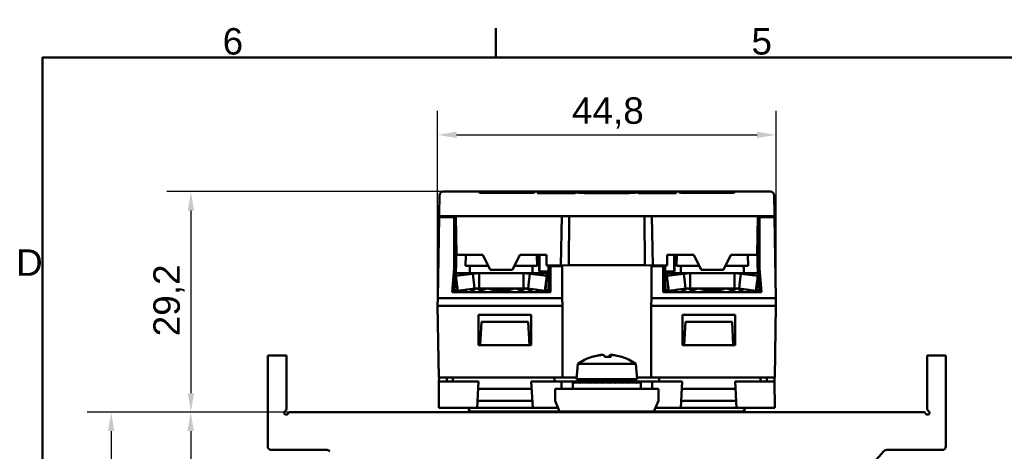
# Model space of a CAD drawing. Header units: millimetres. Extents: x 0 to 420, y 0 to 297.
# Tile 13 of 19: x 7 to 137, y 235 to 292. Entities that reach past the tile are written whole.
import ezdxf

# ---------------------------------------------------------------- set-up
doc = ezdxf.new("R2010")
doc.units = ezdxf.units.MM
for name, color, linetype, lineweight in [('Arêtes visibles(celduc)', 7, 'Continuous', 50), ('Cadre_0', 7, 'Continuous', 50), ('Cadre_2', 7, 'Continuous', 50), ('Cotes(celduc)', 7, 'Continuous', 25)]:
    doc.layers.add(name, color=color, linetype=linetype, lineweight=lineweight)
doc.styles.add('Cadre_1', font='arial.ttf')
doc.styles.add('Courant-CELDUC', font='arial.ttf')
doc.dimstyles.new('Celduc', dxfattribs={"dimtxt": 3.5, "dimasz": 2.5, "dimexe": 3.175, "dimexo": 0, "dimgap": 0.762, "dimtad": 1, "dimrnd": 1e-08, "dimtxsty": 'Courant-CELDUC', "dimcen": 0.09, "dimdle": 10, "dimclrd": 7, "dimclre": 7, "dimclrt": 7, "dimazin": 2, "dimtfac": 0.714286, "dimtdec": 3, "dimtmove": 0, "dimatfit": 3, "dimfxl": 1, "dimtolj": 1, "dimlwd": 25, "dimlwe": 25, "dimarcsym": 0})

# ---------------------------------------------------------------- blocks, each defined once
blk = doc.blocks.new('Cadres Cadre par défaut')
at = {"layer": 'Cadre_0'}
blk.add_line((70, 287), (70, 290.9), dxfattribs=at)
at = {"layer": 'Cadre_0', "flags": 128}
blk.add_lwpolyline([(10, 10), (10, 287), (410, 287), (410, 10), (10, 10)], dxfattribs=at)
at = {"layer": 'Cadre_2', "char_height": 3.5, "attachment_point": 7, "style": 'Cadre_1'}
for s, insert in [('6', (33.83, 287.34)), ('5', (103.85, 287.34)), ('D', (6.48, 258.13))]:
    blk.add_mtext(s, dxfattribs=dict(at, insert=insert))
blk = doc.blocks.new('*D9')
at = {"layer": 'Cotes(celduc)', "color": 7, "linetype": 'Continuous', "lineweight": 25, "transparency": 16777216}
for p, q in [((62.3, 254.17), (62.3, 279.94)), ((107.1, 254.17), (107.1, 279.94)), ((64.8, 276.76), (104.6, 276.76))]:
    blk.add_line(p, q, dxfattribs=at)
at = {"layer": 'Cotes(celduc)', "color": 7, "linetype": 'Continuous', "transparency": 16777216}
for points in [[(64.8, 277.18), (64.8, 276.35), (62.3, 276.76)], [(104.6, 277.18), (104.6, 276.35), (107.1, 276.76)]]:
    blk.add_solid(points, dxfattribs=at)
at = {"layer": 'Defpoints', "color": 0, "linetype": 'Continuous', "transparency": 16777216}
for p in [(107.1, 276.76), (62.3, 254.17), (107.1, 254.17)]:
    blk.add_point(p, dxfattribs=at)
at = {"layer": 'Cotes(celduc)', "color": 7, "linetype": 'Continuous', "lineweight": 25, "transparency": 16777216, "insert": (80.08, 281.73), "char_height": 3.5, "attachment_point": 1, "style": 'Courant-CELDUC'}
blk.add_mtext('\\A1;44,8', dxfattribs=at)
blk = doc.blocks.new('*D12')
at = {"layer": 'Cotes(celduc)', "color": 7, "linetype": 'Continuous', "lineweight": 25, "transparency": 16777216}
for p, q in [((63.04, 269.26), (26.46, 269.26)), ((29.63, 266.76), (29.63, 242.59)), ((42.65, 240.09), (26.46, 240.09))]:
    blk.add_line(p, q, dxfattribs=at)
at = {"layer": 'Cotes(celduc)', "color": 7, "linetype": 'Continuous', "transparency": 16777216}
for points in [[(29.22, 266.76), (30.05, 266.76), (29.63, 269.26)], [(29.22, 242.59), (30.05, 242.59), (29.63, 240.09)]]:
    blk.add_solid(points, dxfattribs=at)
at = {"layer": 'Defpoints', "color": 0, "linetype": 'Continuous', "transparency": 16777216}
for p in [(63.04, 269.26), (29.63, 240.09), (42.65, 240.09)]:
    blk.add_point(p, dxfattribs=at)
at = {"layer": 'Cotes(celduc)', "color": 7, "linetype": 'Continuous', "lineweight": 25, "transparency": 16777216, "insert": (24.66, 250.12), "char_height": 3.5, "attachment_point": 1, "rotation": 90, "style": 'Courant-CELDUC'}
blk.add_mtext('\\A1;29,2', dxfattribs=at)
blk = doc.blocks.new('*D13')
at = {"layer": 'Cotes(celduc)', "color": 7, "linetype": 'Continuous', "lineweight": 25, "transparency": 16777216}
for p, q in [((42.65, 240.09), (26.42, 240.09)), ((29.6, 237.59), (29.6, 176.59)), ((43.8, 174.09), (26.42, 174.09))]:
    blk.add_line(p, q, dxfattribs=at)
at = {"layer": 'Cotes(celduc)', "color": 7, "linetype": 'Continuous', "transparency": 16777216}
for points in [[(29.18, 237.59), (30.02, 237.59), (29.6, 240.09)], [(29.18, 176.59), (30.02, 176.59), (29.6, 174.09)]]:
    blk.add_solid(points, dxfattribs=at)
at = {"layer": 'Defpoints', "color": 0, "linetype": 'Continuous', "transparency": 16777216}
for p in [(42.65, 240.09), (29.6, 174.09), (43.8, 174.09)]:
    blk.add_point(p, dxfattribs=at)
at = {"layer": 'Cotes(celduc)', "color": 7, "linetype": 'Continuous', "lineweight": 25, "transparency": 16777216, "insert": (25.26, 204.58), "char_height": 3.5, "attachment_point": 1, "rotation": 90, "style": 'Courant-CELDUC'}
blk.add_mtext('\\A1;66', dxfattribs=at)
blk = doc.blocks.new('*D14')
at = {"layer": 'Cotes(celduc)', "color": 7, "linetype": 'Continuous', "lineweight": 25, "transparency": 16777216}
for p, q in [((42.65, 240.09), (15.9, 240.09)), ((19.08, 237.59), (19.08, 172.59)), ((44.25, 170.09), (15.9, 170.09))]:
    blk.add_line(p, q, dxfattribs=at)
at = {"layer": 'Cotes(celduc)', "color": 7, "linetype": 'Continuous', "transparency": 16777216}
for points in [[(18.66, 237.59), (19.49, 237.59), (19.08, 240.09)], [(18.66, 172.59), (19.49, 172.59), (19.08, 170.09)]]:
    blk.add_solid(points, dxfattribs=at)
at = {"layer": 'Defpoints', "color": 0, "linetype": 'Continuous', "transparency": 16777216}
for p in [(42.65, 240.09), (19.08, 170.09), (44.25, 170.09)]:
    blk.add_point(p, dxfattribs=at)
at = {"layer": 'Cotes(celduc)', "color": 7, "linetype": 'Continuous', "lineweight": 25, "transparency": 16777216, "insert": (14.74, 202.61), "char_height": 3.5, "attachment_point": 1, "rotation": 90, "style": 'Courant-CELDUC'}
blk.add_mtext('\\A1;70', dxfattribs=at)

msp = doc.modelspace()

# ---------------------------------------------------------------- linework, layer by layer
at = {"layer": 'Arêtes visibles(celduc)'}
for p, q in [((62.541, 268.769), (62.498, 266.262)), ((106.354, 269.261), (63.041, 269.261)), ((76.448, 269.145), (76.448, 269.241)), ((77.022, 269.089), (79.022, 269.089)), ((79.022, 269.037), (77.022, 269.037)), ((77.448, 269.259), (91.948, 269.259)), ((81.051, 269.128), (77.448, 269.128)), ((81.053, 269.097), (81.051, 269.128)), ((86.833, 269.059), (82.562, 269.059)), ((88.344, 269.128), (88.342, 269.097)), ((91.948, 269.128), (88.344, 269.128)), ((90.373, 269.089), (92.373, 269.089)), ((92.373, 269.037), (90.373, 269.037)), ((92.948, 269.241), (92.948, 269.145)), ((106.898, 266.262), (106.854, 268.769)), ((62.498, 266.262), (62.498, 266.019)), ((62.502, 265.897), (62.504, 266.018)), ((62.997, 266.01), (64.698, 266.01)), ((64.485, 265.897), (64.598, 266.01)), ((64.698, 266.01), (64.787, 260.912)), ((64.698, 266.01), (78.745, 266.01)), ((78.616, 259.512), (78.745, 266.01)), ((78.745, 266.01), (90.65, 266.01)), ((79.697, 266.01), (79.667, 259.523)), ((89.698, 266.01), (89.728, 259.523)), ((90.65, 266.01), (104.698, 266.01)), ((90.65, 266.01), (90.779, 259.512)), ((104.698, 266.01), (104.609, 260.912)), ((104.698, 266.01), (106.398, 266.01)), ((104.797, 266.01), (104.91, 265.897)), ((106.891, 266.018), (106.893, 265.897)), ((106.898, 266.019), (106.898, 266.262)), ((62.315, 255.168), (62.502, 265.897)), ((62.502, 265.897), (64.485, 265.897)), ((64.485, 265.897), (64.485, 259.094)), ((104.91, 265.897), (106.893, 265.897)), ((104.91, 259.094), (104.91, 265.897)), ((106.893, 265.897), (107.08, 255.168)), ((64.755, 262.74), (64.754, 259.362)), ((104.641, 259.362), (104.64, 262.74)), ((64.787, 260.912), (68.263, 260.912)), ((66.025, 260.82), (65.978, 259.468)), ((68.263, 260.912), (69.238, 258.913)), ((72.217, 258.913), (73.193, 260.912)), ((73.193, 260.912), (76.703, 260.912)), ((75.43, 260.82), (75.478, 259.468)), ((75.747, 258.7), (75.748, 260.912)), ((75.764, 258.716), (75.764, 260.912)), ((76.703, 260.912), (76.728, 259.512)), ((92.668, 259.512), (92.692, 260.912)), ((92.692, 260.912), (96.203, 260.912)), ((93.632, 260.912), (93.632, 258.716)), ((93.647, 260.912), (93.648, 258.7)), ((93.965, 260.82), (93.918, 259.468)), ((96.203, 260.912), (97.178, 258.913)), ((100.157, 258.913), (101.133, 260.912)), ((101.133, 260.912), (104.609, 260.912)), ((103.37, 260.82), (103.418, 259.468)), ((65.978, 259.468), (68.967, 259.468)), ((66.578, 259.468), (66.578, 258.468)), ((72.488, 259.468), (75.478, 259.468)), ((76.728, 259.512), (78.616, 259.512)), ((76.96, 259.512), (76.96, 258.716)), ((77.201, 259.441), (77.201, 259.512)), ((77.245, 259.397), (77.201, 259.441)), ((77.201, 259.441), (78.841, 259.441)), ((79.667, 259.523), (78.616, 259.512)), ((78.841, 259.441), (78.797, 259.397)), ((78.841, 259.515), (78.841, 259.441)), ((89.728, 259.523), (79.667, 259.523)), ((90.779, 259.512), (89.728, 259.523)), ((90.554, 259.441), (90.554, 259.515)), ((90.598, 259.397), (90.554, 259.441)), ((90.554, 259.441), (92.194, 259.441)), ((90.779, 259.512), (92.668, 259.512)), ((92.194, 259.441), (92.15, 259.397)), ((92.194, 259.512), (92.194, 259.441)), ((92.435, 258.716), (92.435, 259.512)), ((93.918, 259.468), (96.907, 259.468)), ((94.518, 259.468), (94.518, 258.468)), ((100.428, 259.468), (103.418, 259.468)), ((64.21, 255.95), (64.485, 259.094)), ((64.754, 259.362), (64.478, 256.218)), ((64.485, 259.094), (64.754, 259.362)), ((64.709, 258.13), (64.692, 258.407)), ((66.942, 258.407), (64.709, 258.13)), ((64.954, 256.161), (64.709, 258.13)), ((64.828, 258.468), (67.789, 258.468)), ((67.08, 257.304), (66.942, 258.407)), ((67.789, 258.468), (67.789, 257.348)), ((73.666, 258.468), (67.789, 258.468)), ((69.238, 258.913), (72.217, 258.913)), ((73.666, 258.468), (76.628, 258.468)), ((73.666, 257.348), (73.666, 258.468)), ((74.513, 258.407), (74.375, 257.304)), ((76.746, 258.13), (74.513, 258.407)), ((74.878, 259.121), (74.878, 258.468)), ((75.764, 258.716), (75.747, 258.7)), ((76.977, 258.7), (75.747, 258.7)), ((76.96, 258.716), (75.764, 258.716)), ((76.501, 256.161), (76.746, 258.13)), ((76.763, 258.407), (76.746, 258.13)), ((76.977, 258.7), (76.96, 258.716)), ((76.977, 256.218), (76.977, 258.7)), ((77.245, 255.95), (77.245, 259.397)), ((77.245, 259.397), (78.797, 259.397)), ((78.797, 259.397), (78.797, 255.168)), ((90.598, 259.397), (92.15, 259.397)), ((90.598, 255.168), (90.598, 259.397)), ((92.15, 259.397), (92.15, 255.95)), ((92.418, 258.7), (92.435, 258.716)), ((92.418, 258.7), (92.418, 256.218)), ((93.648, 258.7), (92.418, 258.7)), ((93.632, 258.716), (92.435, 258.716)), ((92.649, 258.13), (92.632, 258.407)), ((94.882, 258.407), (92.649, 258.13)), ((92.894, 256.161), (92.649, 258.13)), ((92.768, 258.468), (95.729, 258.468)), ((93.648, 258.7), (93.632, 258.716)), ((95.02, 257.304), (94.882, 258.407)), ((95.729, 258.468), (95.729, 257.348)), ((101.606, 258.468), (95.729, 258.468)), ((97.178, 258.913), (100.157, 258.913)), ((101.606, 258.468), (104.568, 258.468)), ((101.606, 257.348), (101.606, 258.468)), ((102.453, 258.407), (102.315, 257.304)), ((104.686, 258.13), (102.453, 258.407)), ((102.818, 259.121), (102.818, 258.468)), ((104.441, 256.161), (104.686, 258.13)), ((104.917, 256.218), (104.641, 259.362)), ((104.91, 259.094), (104.641, 259.362)), ((104.703, 258.407), (104.686, 258.13)), ((104.91, 259.094), (105.185, 255.95)), ((64.828, 256.468), (64.828, 257.179)), ((67.188, 256.437), (67.08, 257.304)), ((67.789, 257.348), (67.789, 256.468)), ((73.666, 256.468), (73.666, 257.348)), ((74.375, 257.304), (74.267, 256.437)), ((76.628, 257.179), (76.628, 256.468)), ((92.768, 256.468), (92.768, 257.179)), ((95.128, 256.437), (95.02, 257.304)), ((95.729, 257.348), (95.729, 256.468)), ((101.606, 256.468), (101.606, 257.348)), ((102.315, 257.304), (102.207, 256.437)), ((104.568, 257.179), (104.568, 256.468)), ((64.21, 255.95), (64.478, 256.218)), ((64.21, 255.95), (77.245, 255.95)), ((64.478, 256.218), (64.947, 256.218)), ((64.501, 255.986), (64.505, 256.203)), ((76.954, 255.986), (64.501, 255.986)), ((64.505, 256.203), (64.949, 256.203)), ((67.188, 256.437), (64.954, 256.161)), ((65.228, 256.168), (65.228, 255.986)), ((65.928, 256.168), (65.228, 256.168)), ((65.928, 255.986), (65.928, 256.168)), ((73.666, 256.468), (67.789, 256.468)), ((76.501, 256.161), (74.267, 256.437)), ((75.528, 256.168), (75.528, 255.986)), ((76.228, 256.168), (75.528, 256.168)), ((76.228, 255.986), (76.228, 256.168)), ((76.506, 256.203), (76.95, 256.203)), ((76.508, 256.218), (76.977, 256.218)), ((76.95, 256.203), (76.954, 255.986)), ((77.245, 255.95), (76.977, 256.218)), ((92.15, 255.95), (92.418, 256.218)), ((92.15, 255.95), (105.185, 255.95)), ((92.418, 256.218), (92.887, 256.218)), ((92.441, 255.986), (92.445, 256.203)), ((104.894, 255.986), (92.441, 255.986)), ((92.445, 256.203), (92.889, 256.203)), ((95.128, 256.437), (92.894, 256.161)), ((93.168, 256.168), (93.168, 255.986)), ((93.868, 256.168), (93.168, 256.168)), ((93.868, 255.986), (93.868, 256.168)), ((101.606, 256.468), (95.729, 256.468)), ((104.441, 256.161), (102.207, 256.437)), ((103.468, 256.168), (103.468, 255.986)), ((104.168, 256.168), (103.468, 256.168)), ((104.168, 255.986), (104.168, 256.168)), ((104.446, 256.203), (104.89, 256.203)), ((104.448, 256.218), (104.917, 256.218)), ((104.89, 256.203), (104.894, 255.986)), ((105.185, 255.95), (104.917, 256.218)), ((62.315, 255.168), (62.298, 254.168)), ((78.797, 255.168), (62.315, 255.168)), ((78.814, 254.168), (78.797, 255.168)), ((90.598, 255.168), (90.581, 254.168)), ((107.08, 255.168), (90.598, 255.168)), ((107.098, 254.168), (107.08, 255.168)), ((78.814, 254.168), (62.298, 254.168)), ((62.298, 254.168), (62.463, 244.668)), ((67.698, 248.968), (67.698, 252.968)), ((67.698, 252.968), (74.698, 252.968)), ((67.698, 252.968), (67.715, 252.95)), ((67.715, 252.95), (67.713, 248.983)), ((74.68, 252.95), (67.715, 252.95)), ((74.698, 252.968), (74.68, 252.95)), ((74.682, 248.983), (74.68, 252.95)), ((74.698, 252.968), (74.698, 248.968)), ((78.814, 254.168), (78.814, 244.668)), ((107.098, 254.168), (90.581, 254.168)), ((90.581, 254.168), (90.581, 244.668)), ((94.698, 248.968), (94.698, 252.968)), ((94.698, 252.968), (101.698, 252.968)), ((94.698, 252.968), (94.715, 252.95)), ((94.715, 252.95), (94.713, 248.983)), ((101.68, 252.95), (94.715, 252.95)), ((101.698, 252.968), (101.68, 252.95)), ((101.682, 248.983), (101.68, 252.95)), ((101.698, 252.968), (101.698, 248.968)), ((107.098, 254.168), (106.932, 244.668)), ((67.948, 248.968), (68.107, 252.02)), ((74.288, 252.02), (68.107, 252.02)), ((74.448, 248.968), (74.288, 252.02)), ((94.948, 248.968), (95.107, 252.02)), ((101.288, 252.02), (95.107, 252.02)), ((101.448, 248.968), (101.288, 252.02)), ((67.698, 248.968), (67.713, 248.983)), ((67.948, 248.968), (67.698, 248.968)), ((67.713, 248.983), (67.948, 248.983)), ((67.948, 248.968), (74.448, 248.968)), ((74.447, 248.983), (74.682, 248.983)), ((74.698, 248.968), (74.448, 248.968)), ((74.698, 248.968), (74.682, 248.983)), ((94.698, 248.968), (94.713, 248.983)), ((94.948, 248.968), (94.698, 248.968)), ((94.713, 248.983), (94.948, 248.983)), ((101.448, 248.968), (94.948, 248.968)), ((101.447, 248.983), (101.682, 248.983)), ((101.698, 248.968), (101.448, 248.968)), ((101.698, 248.968), (101.682, 248.983)), ((39.798, 247.592), (42.298, 247.592)), ((39.798, 235.592), (39.798, 247.592)), ((42.298, 247.592), (42.298, 240.445)), ((80.873, 246.472), (80.698, 244.472)), ((80.873, 246.472), (88.523, 246.472)), ((85.201, 247.613), (85.201, 247.405)), ((88.523, 246.472), (88.698, 244.472)), ((127.098, 247.592), (129.598, 247.592)), ((127.098, 240.445), (127.098, 247.592)), ((129.598, 247.592), (129.598, 235.592)), ((62.448, 240.668), (62.478, 244.168)), ((62.463, 244.668), (78.814, 244.668)), ((62.478, 244.168), (62.482, 244.668)), ((67.696, 244.168), (62.478, 244.168)), ((63.512, 244.668), (63.507, 244.168)), ((64.33, 244.168), (64.33, 244.668)), ((67.513, 240.668), (67.696, 244.168)), ((78.689, 244.168), (74.699, 244.168)), ((74.699, 244.168), (74.883, 240.668)), ((77.767, 244.168), (77.767, 244.668)), ((78.698, 243.168), (78.689, 244.168)), ((78.689, 244.168), (80.988, 244.168)), ((78.814, 244.668), (78.898, 244.668)), ((80.715, 244.668), (78.898, 244.668)), ((81.198, 244.204), (80.198, 244.03)), ((80.207, 244.03), (80.198, 244.03)), ((80.198, 244.03), (80.198, 243.168)), ((80.207, 244.03), (81.205, 244.204)), ((80.207, 243.963), (80.207, 244.03)), ((80.21, 243.963), (80.207, 243.963)), ((80.207, 243.963), (80.21, 243.963)), ((81.207, 244.204), (80.21, 244.03)), ((80.21, 244.03), (80.21, 243.963)), ((80.352, 244.03), (80.21, 244.03)), ((80.352, 244.03), (81.318, 244.204)), ((80.352, 243.963), (80.352, 244.03)), ((80.362, 243.965), (80.352, 243.963)), ((80.352, 243.963), (80.362, 243.963)), ((81.326, 244.204), (80.362, 244.03)), ((80.362, 244.03), (80.362, 243.963)), ((80.664, 244.03), (80.362, 244.03)), ((80.664, 244.03), (81.56, 244.204)), ((80.664, 243.963), (80.664, 244.03)), ((80.681, 243.967), (80.664, 243.963)), ((80.664, 243.963), (80.681, 243.963)), ((81.574, 244.204), (80.681, 244.03)), ((80.681, 244.03), (80.681, 243.963)), ((81.13, 244.03), (80.681, 244.03)), ((80.698, 244.472), (88.698, 244.472)), ((81.13, 244.03), (81.923, 244.204)), ((81.13, 243.963), (81.13, 244.03)), ((81.154, 243.97), (81.13, 243.963)), ((81.13, 243.963), (81.154, 243.963)), ((81.942, 244.204), (81.154, 244.03)), ((81.154, 244.03), (81.154, 243.963)), ((81.734, 244.03), (81.154, 244.03)), ((82.239, 244.472), (81.198, 244.291)), ((81.198, 244.291), (81.205, 244.291)), ((81.198, 244.204), (81.198, 244.291)), ((81.198, 244.204), (81.205, 244.204)), ((81.205, 244.291), (82.245, 244.472)), ((81.205, 244.204), (81.205, 244.291)), ((82.246, 244.472), (81.207, 244.291)), ((81.207, 244.291), (81.207, 244.204)), ((81.207, 244.291), (81.318, 244.291)), ((81.207, 244.204), (81.318, 244.204)), ((81.318, 244.291), (82.324, 244.472)), ((81.318, 244.204), (81.318, 244.291)), ((82.33, 244.472), (81.326, 244.291)), ((81.326, 244.291), (81.326, 244.204)), ((81.326, 244.291), (81.56, 244.291)), ((81.326, 244.204), (81.56, 244.204)), ((81.574, 244.206), (81.552, 244.2)), ((81.56, 244.291), (82.494, 244.472)), ((81.56, 244.204), (81.56, 244.291)), ((82.504, 244.472), (81.574, 244.291)), ((81.574, 244.291), (81.574, 244.204)), ((81.574, 244.291), (81.923, 244.291)), ((81.574, 244.204), (81.923, 244.204)), ((81.734, 244.03), (82.393, 244.204)), ((81.734, 243.963), (81.734, 244.03)), ((81.764, 243.974), (81.734, 243.963)), ((81.734, 243.963), (81.764, 243.963)), ((82.416, 244.204), (81.764, 244.03)), ((81.764, 244.03), (81.764, 243.963)), ((82.452, 244.03), (81.764, 244.03)), ((81.942, 244.208), (81.897, 244.194)), ((81.923, 244.291), (82.749, 244.472)), ((81.923, 244.204), (81.923, 244.291)), ((82.762, 244.472), (81.942, 244.291)), ((81.942, 244.291), (81.942, 244.204)), ((81.942, 244.291), (82.393, 244.291)), ((81.942, 244.204), (82.393, 244.204)), ((82.245, 244.472), (82.245, 244.472)), ((82.324, 244.472), (82.325, 244.471)), ((82.416, 244.21), (82.35, 244.187)), ((82.393, 244.291), (83.079, 244.472)), ((82.393, 244.204), (82.393, 244.291)), ((83.095, 244.472), (82.416, 244.291)), ((82.416, 244.291), (82.416, 244.204)), ((82.416, 244.291), (82.951, 244.291)), ((82.416, 244.204), (82.951, 244.204)), ((82.452, 244.03), (82.951, 244.204)), ((82.452, 243.963), (82.452, 244.03)), ((82.486, 243.979), (82.452, 243.963)), ((82.452, 243.963), (82.486, 243.963)), ((82.977, 244.204), (82.486, 244.03)), ((82.486, 244.03), (82.486, 243.963)), ((83.256, 244.03), (82.486, 244.03)), ((82.494, 244.472), (82.496, 244.47)), ((82.749, 244.472), (82.752, 244.469)), ((82.977, 244.215), (82.893, 244.174)), ((82.951, 244.291), (83.471, 244.472)), ((82.951, 244.204), (82.951, 244.291)), ((83.489, 244.472), (82.977, 244.291)), ((82.977, 244.291), (82.977, 244.204)), ((82.977, 244.291), (83.576, 244.291)), ((82.977, 244.204), (83.576, 244.204)), ((83.079, 244.472), (83.082, 244.468)), ((83.256, 244.03), (83.576, 244.204)), ((83.256, 243.963), (83.256, 244.03)), ((83.293, 243.991), (83.256, 243.963)), ((83.256, 243.963), (83.293, 243.963)), ((83.605, 244.204), (83.293, 244.03)), ((83.293, 244.03), (83.293, 243.963)), ((84.115, 244.03), (83.293, 244.03)), ((83.471, 244.472), (83.474, 244.466)), ((83.605, 244.224), (83.502, 244.147)), ((83.576, 244.291), (83.91, 244.472)), ((83.576, 244.204), (83.576, 244.291)), ((83.93, 244.472), (83.605, 244.291)), ((83.605, 244.291), (83.605, 244.204)), ((83.605, 244.291), (84.244, 244.291)), ((83.605, 244.204), (84.244, 244.204)), ((83.91, 244.472), (83.914, 244.463)), ((84.275, 244.258), (84.115, 243.963)), ((84.115, 244.03), (84.244, 244.204)), ((84.115, 243.963), (84.115, 244.03)), ((84.115, 243.963), (84.154, 243.963)), ((84.275, 244.204), (84.154, 244.03)), ((84.154, 244.03), (84.154, 243.963)), ((84.997, 244.03), (84.154, 244.03)), ((84.244, 244.291), (84.379, 244.472)), ((84.244, 244.204), (84.244, 244.291)), ((84.401, 244.472), (84.275, 244.291)), ((84.275, 244.291), (84.275, 244.204)), ((84.275, 244.291), (84.93, 244.291)), ((84.275, 244.204), (84.93, 244.204)), ((84.382, 244.456), (84.355, 244.406)), ((84.379, 244.472), (84.382, 244.456)), ((84.39, 244.456), (84.382, 244.456)), ((84.93, 244.291), (84.861, 244.472)), ((84.881, 244.456), (84.867, 244.456)), ((84.881, 244.456), (84.882, 244.472)), ((84.881, 244.456), (85.036, 243.963)), ((84.882, 244.472), (84.961, 244.291)), ((84.93, 244.204), (84.93, 244.291)), ((84.997, 244.03), (84.93, 244.204)), ((84.961, 244.291), (84.961, 244.204)), ((84.961, 244.291), (85.607, 244.291)), ((84.961, 244.204), (85.036, 244.03)), ((84.961, 244.204), (85.607, 244.204)), ((84.997, 243.963), (84.997, 244.03)), ((84.997, 243.963), (85.036, 243.963)), ((85.867, 244.03), (85.036, 244.03)), ((85.036, 244.03), (85.036, 243.963)), ((85.607, 244.291), (85.336, 244.472)), ((85.353, 244.461), (85.357, 244.472)), ((85.357, 244.472), (85.636, 244.291)), ((85.607, 244.204), (85.607, 244.291)), ((85.607, 244.228), (85.716, 244.131)), ((85.867, 244.03), (85.607, 244.204)), ((85.636, 244.291), (85.636, 244.204)), ((85.636, 244.291), (86.249, 244.291)), ((85.636, 244.204), (85.905, 244.03)), ((85.636, 244.204), (86.249, 244.204)), ((86.249, 244.291), (85.787, 244.472)), ((85.802, 244.466), (85.806, 244.472)), ((85.806, 244.472), (86.276, 244.291)), ((85.867, 243.963), (85.867, 244.03)), ((85.867, 243.997), (85.905, 243.963)), ((85.867, 243.963), (85.905, 243.963)), ((85.905, 244.03), (85.905, 243.963)), ((86.692, 244.03), (85.905, 244.03)), ((86.831, 244.291), (86.196, 244.472)), ((86.21, 244.468), (86.213, 244.472)), ((86.213, 244.472), (86.855, 244.291)), ((86.249, 244.204), (86.249, 244.291)), ((86.249, 244.216), (86.339, 244.169)), ((86.692, 244.03), (86.249, 244.204)), ((86.276, 244.291), (86.276, 244.204)), ((86.276, 244.291), (86.831, 244.291)), ((86.276, 244.204), (86.727, 244.03)), ((86.276, 244.204), (86.831, 244.204)), ((87.331, 244.291), (86.547, 244.472)), ((86.559, 244.469), (86.561, 244.472)), ((86.561, 244.472), (87.351, 244.291)), ((86.692, 243.963), (86.692, 244.03)), ((86.692, 243.981), (86.727, 243.963)), ((86.692, 243.963), (86.727, 243.963)), ((86.727, 244.03), (86.727, 243.963)), ((87.441, 244.03), (86.727, 244.03)), ((87.73, 244.291), (86.828, 244.472)), ((86.831, 244.204), (86.831, 244.291)), ((86.831, 244.211), (86.902, 244.184)), ((87.441, 244.03), (86.831, 244.204)), ((86.836, 244.47), (86.838, 244.472)), ((86.838, 244.472), (87.746, 244.291)), ((86.855, 244.291), (86.855, 244.204)), ((86.855, 244.291), (87.331, 244.291)), ((86.855, 244.204), (87.472, 244.03)), ((86.855, 244.204), (87.331, 244.204)), ((88.013, 244.291), (87.026, 244.472)), ((87.031, 244.471), (87.033, 244.472)), ((87.033, 244.472), (88.023, 244.291)), ((88.168, 244.291), (87.135, 244.472)), ((87.137, 244.471), (87.138, 244.472)), ((87.138, 244.472), (88.172, 244.291)), ((87.156, 244.472), (88.198, 244.291)), ((87.331, 244.204), (87.331, 244.291)), ((87.331, 244.208), (87.382, 244.192)), ((88.084, 244.03), (87.331, 244.204)), ((87.351, 244.291), (87.351, 244.204)), ((87.351, 244.291), (87.73, 244.291)), ((87.351, 244.204), (88.11, 244.03)), ((87.351, 244.204), (87.73, 244.204)), ((87.441, 243.963), (87.441, 244.03)), ((87.441, 243.975), (87.472, 243.963)), ((87.441, 243.963), (87.472, 243.963)), ((87.472, 244.03), (87.472, 243.963)), ((88.084, 244.03), (87.472, 244.03)), ((87.73, 244.204), (87.73, 244.291)), ((87.73, 244.206), (87.759, 244.198)), ((88.597, 244.03), (87.73, 244.204)), ((87.746, 244.291), (87.746, 244.204)), ((87.746, 244.291), (88.013, 244.291)), ((87.746, 244.204), (88.617, 244.03)), ((87.746, 244.204), (88.013, 244.204)), ((88.013, 244.204), (88.013, 244.291)), ((88.013, 244.204), (88.018, 244.203)), ((88.96, 244.03), (88.013, 244.204)), ((88.023, 244.291), (88.023, 244.204)), ((88.023, 244.291), (88.168, 244.291)), ((88.023, 244.204), (88.973, 244.03)), ((88.023, 244.204), (88.168, 244.204)), ((88.084, 243.963), (88.084, 244.03)), ((88.084, 243.971), (88.11, 243.963)), ((88.084, 243.963), (88.11, 243.963)), ((88.11, 244.03), (88.11, 243.963)), ((88.597, 244.03), (88.11, 244.03)), ((88.168, 244.204), (88.168, 244.291)), ((89.16, 244.03), (88.168, 244.204)), ((88.172, 244.291), (88.172, 244.204)), ((88.172, 244.291), (88.198, 244.291)), ((88.172, 244.204), (89.165, 244.03)), ((88.172, 244.204), (88.198, 244.204)), ((88.198, 244.204), (88.198, 244.291)), ((88.198, 244.204), (89.198, 244.03)), ((88.408, 244.168), (90.706, 244.168)), ((88.597, 243.963), (88.597, 244.03)), ((88.597, 243.968), (88.617, 243.963)), ((88.597, 243.963), (88.617, 243.963)), ((88.617, 244.03), (88.617, 243.963)), ((88.96, 244.03), (88.617, 244.03)), ((90.497, 244.668), (88.68, 244.668)), ((88.96, 243.963), (88.96, 244.03)), ((88.96, 243.966), (88.973, 243.963)), ((88.96, 243.963), (88.973, 243.963)), ((88.973, 244.03), (88.973, 243.963)), ((89.16, 244.03), (88.973, 244.03)), ((89.16, 243.963), (89.16, 244.03)), ((89.16, 243.964), (89.165, 243.963)), ((89.16, 243.963), (89.165, 243.963)), ((89.165, 244.03), (89.165, 243.963)), ((89.198, 244.03), (89.165, 244.03)), ((89.198, 244.03), (89.198, 243.168)), ((90.497, 244.668), (90.581, 244.668)), ((90.581, 244.668), (106.932, 244.668)), ((90.706, 244.168), (90.698, 243.168)), ((94.696, 244.168), (90.706, 244.168)), ((91.628, 244.168), (91.628, 244.668)), ((94.513, 240.668), (94.696, 244.168)), ((106.917, 244.168), (101.699, 244.168)), ((101.699, 244.168), (101.883, 240.668)), ((105.065, 244.168), (105.065, 244.668)), ((105.888, 244.168), (105.883, 244.668)), ((106.913, 244.668), (106.917, 244.168)), ((106.948, 240.668), (106.917, 244.168)), ((74.751, 243.168), (67.644, 243.168)), ((77.848, 243.168), (77.848, 241.598)), ((77.848, 243.168), (91.548, 243.168)), ((91.548, 243.168), (91.548, 241.598)), ((101.751, 243.168), (94.644, 243.168)), ((74.834, 241.598), (67.561, 241.598)), ((78.455, 240.168), (77.848, 241.598)), ((91.548, 241.598), (90.941, 240.168)), ((101.834, 241.598), (94.561, 241.598)), ((42.298, 240.445), (42.048, 240.195)), ((42.401, 239.842), (42.651, 240.092)), ((42.651, 240.092), (126.744, 240.092)), ((67.513, 240.668), (62.448, 240.668)), ((66.298, 240.178), (66.575, 240.178)), ((66.298, 240.178), (66.298, 240.092)), ((66.367, 240.668), (66.58, 240.168)), ((67.473, 240.168), (66.58, 240.168)), ((67.473, 240.168), (76.4, 240.168)), ((74.883, 240.668), (67.513, 240.668)), ((78.242, 240.668), (74.883, 240.668)), ((76.4, 240.168), (78.455, 240.168)), ((90.941, 240.168), (78.455, 240.168)), ((82.698, 240.168), (82.698, 240.092)), ((86.698, 240.168), (86.698, 240.092)), ((90.941, 240.168), (92.996, 240.168)), ((94.513, 240.668), (91.153, 240.668)), ((92.996, 240.168), (101.923, 240.168)), ((101.883, 240.668), (94.513, 240.668)), ((106.948, 240.668), (101.883, 240.668)), ((102.816, 240.168), (101.923, 240.168)), ((103.028, 240.668), (102.816, 240.168)), ((102.82, 240.178), (103.098, 240.178)), ((103.098, 240.092), (103.098, 240.178)), ((126.744, 240.092), (126.994, 239.842)), ((127.348, 240.195), (127.098, 240.445)), ((47.659, 235.092), (40.298, 235.092)), ((121.36, 234.921), (118.735, 231.921)), ((129.098, 235.092), (121.736, 235.092))]:
    msp.add_line(p, q, dxfattribs=at)
for centre, radius, start, end in [((63.041, 268.761), 0.5, 90, 178.99954), ((106.354, 268.761), 0.5, 1.00046, 90), ((67.624, 260.765), 1.6, 174.71692, 178), ((73.831, 260.765), 1.6, 2, 5.28308), ((95.564, 260.765), 1.6, 174.71692, 178), ((101.771, 260.765), 1.6, 2, 5.28308), ((84.698, 241.244), 6.477, 107.76391, 126.19431), ((84.698, 241.244), 6.477, 53.80569, 72.23609), ((86.548, 244.272), 0.2, 90, 90.04116), ((42.224, 240.018), 0.25, 135, 315), ((127.171, 240.018), 0.25, 225, 45), ((40.298, 235.592), 0.5, 180, 270), ((47.659, 234.592), 0.5, 41.17754, 90), ((121.736, 234.592), 0.5, 90, 138.82246), ((129.098, 235.592), 0.5, 270, 0)]:
    msp.add_arc(centre, radius, start, end, dxfattribs=at)
for centre in [(71.448, 269.146), (97.948, 269.146)]:
    msp.add_ellipse(centre, major_axis=(-3.7, 0), ratio=0.0174524, dxfattribs=at)
for centre, major_axis, ratio, start_param, end_param in [((77.022, 269.063), (-1.5, 0), 0.0174524, 4.712389, 7.8539816), ((77.448, 269.241), (-1, 0), 0.0174524, 4.712389, 6.2831853), ((77.448, 269.145), (-1, 0), 0.0174524, 0, 1.5707963), ((79.022, 269.063), (1.5, 0), 0.0174524, 4.712389, 7.8539816), ((84.698, 269.113), (3.75, 0), 0.0174524, 2.9059676, 6.5188103), ((90.373, 269.063), (-1.5, 0), 0.0174524, 4.712389, 7.8539816), ((91.948, 269.241), (1, 0), 0.0174524, 0, 1.5707963), ((91.948, 269.145), (1, 0), 0.0174524, 4.712389, 6.2831853), ((92.373, 269.063), (1.5, 0), 0.0174524, 4.712389, 7.8539816), ((62.998, 266.019), (0.5, 0), 0.0174524, 3.1415926, 4.7120843), ((106.397, 266.019), (0.5, 0), 0.0174524, 4.7126937, 6.2831854), ((70.728, 259.121), (0, 7.188), 0.5773503, 4.712389, 4.7606004), ((98.668, 259.121), (0, 7.188), 0.5773503, 4.712389, 4.7606004), ((85.886, 241.931), (-3.168, 5.48), 0.0575797, 6.1819198, 6.2706603), ((84.669, 241.244), (0, 6.463), 0.9977881, 0.1783636, 0.3034746), ((84.726, 241.244), (0, 6.463), 0.9977881, 0.1783636, 0.3089606), ((84.268, 241.244), (0, 6.463), 0.066475, 5.9742248, 6.1048217), ((84.777, 241.931), (6.288, -0.725), 0.8642697, 1.6825781, 1.730192), ((84.618, 241.931), (-6.288, -0.725), 0.8642697, 4.5118667, 4.6478369), ((85.127, 241.244), (0, 6.463), 0.066475, 0.1783636, 0.3034746), ((85.127, 241.244), (0, 6.463), 0.066475, 5.9742248, 6.1048217), ((84.726, 241.244), (0, 6.463), 0.9977881, 5.9742248, 6.1048217), ((83.51, 241.931), (3.168, 5.48), 0.0575797, 6.2484806, 6.3433242)]:
    msp.add_ellipse(centre, major_axis=major_axis, ratio=ratio, start_param=start_param, end_param=end_param, dxfattribs=at)
for points, knots in [([(64.828, 258.468), (64.804, 258.468), (64.781, 258.462), (64.736, 258.442), (64.714, 258.427), (64.692, 258.407)], [0, 0, 0, 0, 0.043019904, 0.043019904, 0.086039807, 0.086039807, 0.086039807, 0.086039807]), ([(66.942, 258.407), (67.082, 258.427), (67.223, 258.442), (67.506, 258.462), (67.647, 258.468), (67.789, 258.468)], [0, 0, 0, 0, 0.043019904, 0.043019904, 0.086039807, 0.086039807, 0.086039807, 0.086039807]), ([(73.666, 258.468), (73.808, 258.468), (73.949, 258.462), (74.232, 258.442), (74.373, 258.427), (74.513, 258.407)], [0, 0, 0, 0, 0.043019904, 0.043019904, 0.086039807, 0.086039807, 0.086039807, 0.086039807]), ([(76.763, 258.407), (76.741, 258.427), (76.719, 258.442), (76.674, 258.462), (76.651, 258.468), (76.628, 258.468)], [0, 0, 0, 0, 0.043019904, 0.043019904, 0.086039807, 0.086039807, 0.086039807, 0.086039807]), ([(92.768, 258.468), (92.744, 258.468), (92.721, 258.462), (92.676, 258.442), (92.654, 258.427), (92.632, 258.407)], [0, 0, 0, 0, 0.043019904, 0.043019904, 0.086039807, 0.086039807, 0.086039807, 0.086039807]), ([(94.882, 258.407), (95.022, 258.427), (95.163, 258.442), (95.446, 258.462), (95.587, 258.468), (95.729, 258.468)], [0, 0, 0, 0, 0.043019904, 0.043019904, 0.086039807, 0.086039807, 0.086039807, 0.086039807]), ([(101.606, 258.468), (101.748, 258.468), (101.889, 258.462), (102.172, 258.442), (102.313, 258.427), (102.453, 258.407)], [0, 0, 0, 0, 0.043019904, 0.043019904, 0.086039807, 0.086039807, 0.086039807, 0.086039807]), ([(104.703, 258.407), (104.681, 258.427), (104.659, 258.442), (104.614, 258.462), (104.591, 258.468), (104.568, 258.468)], [0, 0, 0, 0, 0.043019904, 0.043019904, 0.086039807, 0.086039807, 0.086039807, 0.086039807]), ([(64.919, 256.446), (64.906, 256.452), (64.894, 256.457), (64.864, 256.465), (64.846, 256.468), (64.828, 256.468)], [0.010133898, 0.010133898, 0.010133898, 0.010133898, 0.030603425, 0.030603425, 0.061206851, 0.061206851, 0.061206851, 0.061206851]), ([(67.789, 256.468), (67.688, 256.468), (67.588, 256.465), (67.387, 256.455), (67.287, 256.447), (67.188, 256.437)], [0, 0, 0, 0, 0.030603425, 0.030603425, 0.061206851, 0.061206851, 0.061206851, 0.061206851]), ([(74.267, 256.437), (74.168, 256.447), (74.068, 256.455), (73.867, 256.465), (73.767, 256.468), (73.666, 256.468)], [0, 0, 0, 0, 0.030603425, 0.030603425, 0.061206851, 0.061206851, 0.061206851, 0.061206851]), ([(76.628, 256.468), (76.609, 256.468), (76.591, 256.465), (76.561, 256.457), (76.549, 256.452), (76.536, 256.446)], [0, 0, 0, 0, 0.030603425, 0.030603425, 0.051072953, 0.051072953, 0.051072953, 0.051072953]), ([(92.859, 256.446), (92.846, 256.452), (92.834, 256.457), (92.804, 256.465), (92.786, 256.468), (92.768, 256.468)], [0.010133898, 0.010133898, 0.010133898, 0.010133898, 0.030603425, 0.030603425, 0.061206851, 0.061206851, 0.061206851, 0.061206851]), ([(95.729, 256.468), (95.628, 256.468), (95.528, 256.465), (95.327, 256.455), (95.227, 256.447), (95.128, 256.437)], [0, 0, 0, 0, 0.030603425, 0.030603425, 0.061206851, 0.061206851, 0.061206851, 0.061206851]), ([(102.207, 256.437), (102.108, 256.447), (102.008, 256.455), (101.807, 256.465), (101.707, 256.468), (101.606, 256.468)], [0, 0, 0, 0, 0.030603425, 0.030603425, 0.061206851, 0.061206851, 0.061206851, 0.061206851]), ([(104.568, 256.468), (104.549, 256.468), (104.531, 256.465), (104.501, 256.457), (104.489, 256.452), (104.476, 256.446)], [0, 0, 0, 0, 0.030603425, 0.030603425, 0.051072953, 0.051072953, 0.051072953, 0.051072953]), ([(84.054, 247.658), (84.042, 247.658), (84.03, 247.658), (84.017, 247.658), (83.957, 247.658), (83.88, 247.654), (83.708, 247.635), (83.614, 247.621), (83.525, 247.605)], [0.433194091, 0.433194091, 0.433194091, 0.433194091, 0.43916894, 0.43916894, 0.43916894, 0.466346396, 0.466346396, 0.493523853, 0.493523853, 0.493523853, 0.493523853]), ([(83.582, 247.605), (83.583, 247.605), (83.585, 247.605), (83.675, 247.622), (83.771, 247.635), (83.95, 247.654), (84.034, 247.658), (84.102, 247.658), (84.169, 247.658), (84.229, 247.654), (84.314, 247.635), (84.338, 247.622), (84.345, 247.605), (84.345, 247.605), (84.345, 247.605)], [0.38481608, 0.38481608, 0.38481608, 0.38481608, 0.385271, 0.385271, 0.41221969, 0.41221969, 0.43916838, 0.43916838, 0.43916838, 0.46611707, 0.46611707, 0.49306575, 0.49306575, 0.49352068, 0.49352068, 0.49352068, 0.49352068]), ([(85.341, 247.658), (85.324, 247.658), (85.308, 247.658), (85.293, 247.658), (85.226, 247.658), (85.166, 247.654), (85.081, 247.635), (85.057, 247.622), (85.051, 247.605), (85.05, 247.605), (85.05, 247.605)], [0.433193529, 0.433193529, 0.433193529, 0.433193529, 0.439168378, 0.439168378, 0.439168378, 0.466117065, 0.466117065, 0.493065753, 0.493065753, 0.493520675, 0.493520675, 0.493520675, 0.493520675]), ([(85.203, 247.605), (85.203, 247.605), (85.203, 247.605), (85.197, 247.622), (85.209, 247.635), (85.27, 247.654), (85.319, 247.658), (85.379, 247.658), (85.438, 247.658), (85.515, 247.654), (85.687, 247.635), (85.781, 247.621), (85.87, 247.605)], [0.38481664, 0.38481664, 0.38481664, 0.38481664, 0.38527156, 0.38527156, 0.41222025, 0.41222025, 0.43916894, 0.43916894, 0.43916894, 0.4663464, 0.4663464, 0.49352385, 0.49352385, 0.49352385, 0.49352385])]:
    msp.add_open_spline(points, degree=3, knots=knots, dxfattribs=at)
for points, weights in [([(65.228, 256.195), (65.228, 256.181), (65.228, 256.168)], [1.00008512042, 1.00004657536, 1]), ([(65.928, 256.168), (66.037, 256.239), (66.144, 256.308)], [1, 1.00024609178, 1.00026799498]), ([(66.572, 256.361), (66.739, 256.26), (66.901, 256.168)], [1.00030445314, 1.00044600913, 1]), ([(66.901, 256.168), (67.174, 256.323), (67.434, 256.457)], [1, 1.00086019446, 1.00006536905]), ([(67.471, 256.459), (67.788, 256.298), (68.089, 256.168)], [1.0000640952, 1.00125762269, 1]), ([(68.089, 256.168), (68.498, 256.344), (68.886, 256.468)], [1, 1.00225030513, 1]), ([(68.886, 256.468), (69.831, 256.168), (70.728, 256.168)], [1, 1.01354463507, 1]), ([(70.728, 256.168), (71.624, 256.168), (72.569, 256.468)], [1, 1.01354463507, 1]), ([(72.569, 256.468), (72.957, 256.344), (73.366, 256.168)], [1, 1.00225030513, 1]), ([(73.366, 256.168), (73.667, 256.298), (73.984, 256.459)], [1, 1.00125762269, 1.0000640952]), ([(74.021, 256.457), (74.281, 256.323), (74.554, 256.168)], [1.00006536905, 1.00086019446, 1]), ([(74.554, 256.168), (74.716, 256.26), (74.883, 256.361)], [1, 1.00044600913, 1.00030445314]), ([(75.311, 256.308), (75.418, 256.239), (75.528, 256.168)], [1.00026799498, 1.00024609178, 1]), ([(76.228, 256.168), (76.228, 256.181), (76.228, 256.195)], [1, 1.00004657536, 1.00008512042]), ([(93.168, 256.195), (93.168, 256.181), (93.168, 256.168)], [1.00008512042, 1.00004657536, 1]), ([(93.868, 256.168), (93.977, 256.239), (94.084, 256.308)], [1, 1.00024609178, 1.00026799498]), ([(94.512, 256.361), (94.679, 256.26), (94.841, 256.168)], [1.00030445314, 1.00044600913, 1]), ([(94.841, 256.168), (95.114, 256.323), (95.374, 256.457)], [1, 1.00086019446, 1.00006536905]), ([(95.411, 256.459), (95.728, 256.298), (96.029, 256.168)], [1.0000640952, 1.00125762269, 1]), ([(96.029, 256.168), (96.438, 256.344), (96.826, 256.468)], [1, 1.00225030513, 1]), ([(96.826, 256.468), (97.771, 256.168), (98.668, 256.168)], [1, 1.01354463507, 1]), ([(98.668, 256.168), (99.564, 256.168), (100.509, 256.468)], [1, 1.01354463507, 1]), ([(100.509, 256.468), (100.897, 256.344), (101.306, 256.168)], [1, 1.00225030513, 1]), ([(101.306, 256.168), (101.607, 256.298), (101.924, 256.459)], [1, 1.00125762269, 1.0000640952]), ([(101.961, 256.457), (102.221, 256.323), (102.494, 256.168)], [1.00006536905, 1.00086019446, 1]), ([(102.494, 256.168), (102.656, 256.26), (102.823, 256.361)], [1, 1.00044600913, 1.00030445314]), ([(103.251, 256.308), (103.358, 256.239), (103.468, 256.168)], [1.00026799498, 1.00024609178, 1]), ([(104.168, 256.168), (104.168, 256.181), (104.168, 256.195)], [1, 1.00004657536, 1.00008512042])]:
    msp.add_rational_spline(points, weights, degree=2, dxfattribs=at)

# ---------------------------------------------------------------- block references
msp.add_blockref('Cadres Cadre par défaut', (0, 0))

# ---------------------------------------------------------------- dimensions: what is measured, and where the dimension line sits
at = {"layer": 'Cotes(celduc)', "color": 7, "linetype": 'Continuous', "lineweight": 25}
for base, p1, p2, angle, override, picture, middle in [((107.098, 276.765), (62.298, 254.168), (107.098, 254.168), 180, {"dimgap": 0.762, "dimdec": 2, "dimtol": 0, "dimlim": 0, "dimtp": 0, "dimtm": 0, "dimtdec": 3, "dimtofl": 0, "dimatfit": 1}, '*D9', (84.698, 276.765)), ((29.632, 240.092), (63.041, 269.261), (42.651, 240.092), 90, {"dimgap": 0.762, "dimdec": 1, "dimtol": 0, "dimlim": 0, "dimtp": 0, "dimtm": 0, "dimtdec": 3, "dimtofl": 0, "dimatfit": 1}, '*D12', (29.632, 254.676)), ((19.075, 170.092), (42.651, 240.092), (44.248, 170.092), 270, {"dimgap": 0.762, "dimdec": 2, "dimtol": 0, "dimlim": 0, "dimtp": 0, "dimtm": 0, "dimtdec": 3, "dimtofl": 0, "dimatfit": 1}, '*D14', (19.075, 205.092)), ((29.599, 174.092), (42.651, 240.092), (43.798, 174.092), 270, {"dimgap": 0.762, "dimdec": 2, "dimtol": 0, "dimlim": 0, "dimtp": 0, "dimtm": 0, "dimtdec": 3, "dimtofl": 0, "dimatfit": 1}, '*D13', (29.599, 207.092))]:
    dim = msp.add_linear_dim(base=base, p1=p1, p2=p2, angle=angle, dimstyle='Celduc', override=override, dxfattribs=at)
    dim.commit()
    dim.dimension.update_dxf_attribs({"geometry": picture, "text_midpoint": middle, "dimtype": 160})

doc.saveas('drawing.dxf')
